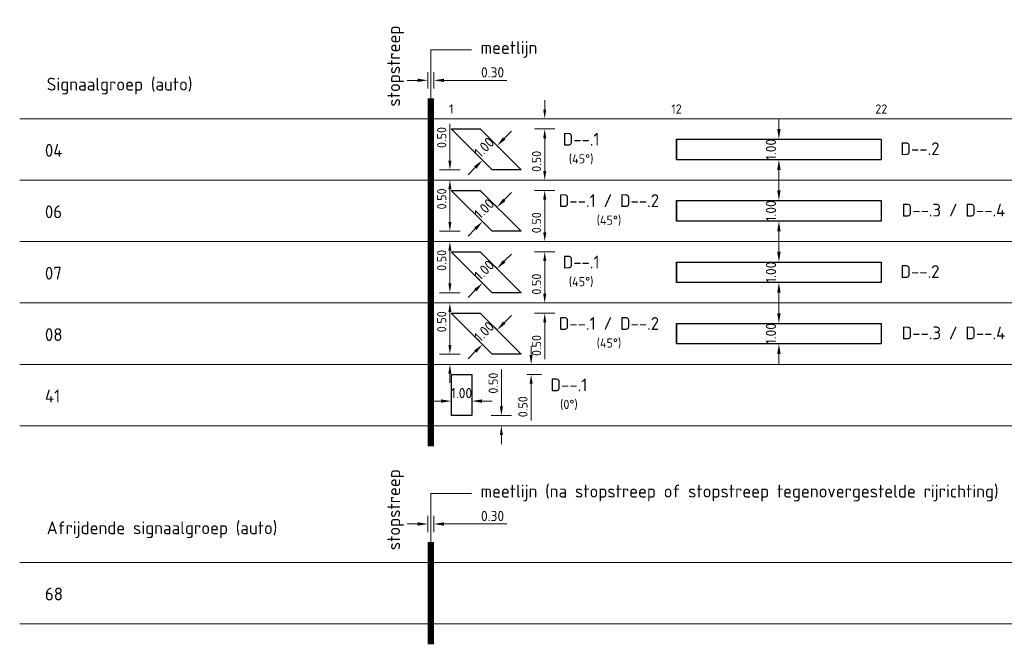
# Model space of a CAD drawing. Header units: metres. Extents: x 196669 to 197699, y 355514 to 356669.
# Tile 18 of 20: x 197594 to 197642, y 355732 to 355763. Entities that reach past the tile are written whole.
import ezdxf

# ---------------------------------------------------------------- set-up
doc = ezdxf.new("R2010")
doc.units = ezdxf.units.M
doc.layers.get('Defpoints').update_dxf_attribs({"color": 151})
for name, color, linetype, lineweight in [('N-WE-VW-M', 7, 'Continuous', 18), ('N-WE-VW-VRI-DETECTIETABEL-G', 7, 'Continuous', 18), ('N-WE-VW-VRI_DETECTIELUS-G', 3, 'Continuous', 30), ('X-XX-AL-AANPIJLING-T25', 7, 'Continuous', 25), ('X-XX-AL-T18', 7, 'Continuous', 13)]:
    doc.layers.add(name, color=color, linetype=linetype, lineweight=lineweight)
doc.styles.add('NLCS-ISO-M200-T25', font='NLCS-ISO.ttf', dxfattribs={"height": 0.5})
doc.styles.add('NLCS-ISO-M250-T18', font='NLCS-ISO.ttf', dxfattribs={"height": 0.45})
doc.styles.add('NLCS-ISO-M250-T25', font='NLCS-ISO.ttf', dxfattribs={"height": 0.625})
doc.dimstyles.new('NLCS-M200-T25-PIJL_L2_H1', dxfattribs={"dimscale": 0.2, "dimtxt": 2.5, "dimasz": 2.5, "dimexe": 2, "dimexo": 2, "dimgap": 0.7, "dimtad": 1, "dimzin": 0, "dimdsep": 46, "dimtxsty": 'NLCS-ISO-M200-T25', "dimcen": 0, "dimdle": 2, "dimclrd": 256, "dimclre": 256, "dimclrt": 256, "dimadec": 1, "dimazin": 0, "dimtfac": 1, "dimtdec": 3, "dimtofl": 0, "dimtmove": 0, "dimatfit": 3, "dimfxl": 2, "dimfxlon": 1, "dimtfillclr": 256, "dimtolj": 1, "dimtzin": 0, "dimlwd": -1, "dimlwe": -1, "dimarcsym": 0})
doc.dimstyles.new('NLCS-M250-T18-PIJL_L2_H1', dxfattribs={"dimscale": 0.25, "dimtxt": 2.5, "dimasz": 1.8, "dimexe": 2, "dimexo": 2, "dimgap": 0.7, "dimtad": 1, "dimzin": 0, "dimdsep": 46, "dimtxsty": 'NLCS-ISO-M250-T18', "dimcen": 0, "dimdle": 2, "dimclrd": 256, "dimclre": 256, "dimclrt": 256, "dimadec": 1, "dimazin": 0, "dimtfac": 1, "dimtdec": 3, "dimtofl": 0, "dimtmove": 0, "dimatfit": 3, "dimfxl": 2, "dimfxlon": 1, "dimtfillclr": 256, "dimtolj": 1, "dimtzin": 0, "dimlwd": -1, "dimlwe": -1, "dimarcsym": 0})

# ---------------------------------------------------------------- blocks, each defined once
blk = doc.blocks.new('*D1035')
at = {"layer": 'Defpoints', "color": 0, "transparency": 16777216}
for p in [(197614.113, 355759.694), (197613.813, 355758.818), (197614.113, 355758.818)]:
    blk.add_point(p, dxfattribs=at)
at = {"layer": 'N-WE-VW-M', "transparency": 16777216}
for p, q in [((197613.813, 355759.294), (197613.813, 355760.094)), ((197614.113, 355759.294), (197614.113, 355760.094)), ((197613.313, 355759.694), (197612.813, 355759.694)), ((197614.613, 355759.694), (197617.668, 355759.694))]:
    blk.add_line(p, q, dxfattribs=at)
for points in [[(197613.313, 355759.778), (197613.313, 355759.611), (197613.813, 355759.694)], [(197614.613, 355759.778), (197614.613, 355759.611), (197614.113, 355759.694)]]:
    blk.add_solid(points, dxfattribs=at)
at = {"layer": 'N-WE-VW-M', "transparency": 16777216, "insert": (197616.978, 355760.084), "char_height": 0.5, "attachment_point": 5, "style": 'NLCS-ISO-M200-T25'}
blk.add_mtext('\\A1;0.30', dxfattribs=at)
blk = doc.blocks.new('*D1036')
at = {"layer": 'Defpoints', "color": 0, "transparency": 16777216}
for p in [(197616.048, 355755.318), (197614.894, 355754.818), (197616.048, 355754.818)]:
    blk.add_point(p, dxfattribs=at)
at = {"layer": 'N-WE-VW-M', "transparency": 16777216}
for p, q in [((197614.894, 355755.768), (197614.894, 355757.569)), ((197615.394, 355755.318), (197614.394, 355755.318)), ((197615.394, 355754.818), (197614.394, 355754.818)), ((197614.894, 355754.368), (197614.894, 355753.918))]:
    blk.add_line(p, q, dxfattribs=at)
for points in [[(197614.819, 355755.768), (197614.969, 355755.768), (197614.894, 355755.318)], [(197614.819, 355754.368), (197614.969, 355754.368), (197614.894, 355754.818)]]:
    blk.add_solid(points, dxfattribs=at)
at = {"layer": 'N-WE-VW-M', "transparency": 16777216, "insert": (197614.494, 355756.899), "char_height": 0.45, "attachment_point": 5, "rotation": 90, "style": 'NLCS-ISO-M250-T18'}
blk.add_mtext('\\A1;0.50', dxfattribs=at)
blk = doc.blocks.new('*D1037')
at = {"layer": 'Defpoints', "color": 0, "transparency": 16777216}
for p in [(197618.371, 355757.818), (197619.526, 355757.818), (197618.371, 355757.318)]:
    blk.add_point(p, dxfattribs=at)
at = {"layer": 'N-WE-VW-M', "transparency": 16777216}
for p, q in [((197619.526, 355758.268), (197619.526, 355758.718)), ((197619.026, 355757.818), (197620.026, 355757.818)), ((197619.026, 355757.318), (197620.026, 355757.318)), ((197619.526, 355756.868), (197619.526, 355755.067))]:
    blk.add_line(p, q, dxfattribs=at)
for points in [[(197619.451, 355758.268), (197619.601, 355758.268), (197619.526, 355757.818)], [(197619.451, 355756.868), (197619.601, 355756.868), (197619.526, 355757.318)]]:
    blk.add_solid(points, dxfattribs=at)
at = {"layer": 'N-WE-VW-M', "transparency": 16777216, "insert": (197619.126, 355755.737), "char_height": 0.45, "attachment_point": 5, "rotation": 90, "style": 'NLCS-ISO-M250-T18'}
blk.add_mtext('\\A1;0.50', dxfattribs=at)
blk = doc.blocks.new('*D1043')
at = {"layer": 'Defpoints', "color": 0, "transparency": 16777216}
for p in [(197617.196, 355756.499), (197617.196, 355756.499), (197616.489, 355755.792)]:
    blk.add_point(p, dxfattribs=at)
at = {"layer": 'N-WE-VW-M', "transparency": 16777216}
for p, q in [((197617.196, 355756.499), (197616.913, 355756.782)), ((197617.55, 355756.853), (197617.903, 355757.207)), ((197616.489, 355755.792), (197616.206, 355756.075)), ((197616.135, 355755.439), (197615.782, 355755.085))]:
    blk.add_line(p, q, dxfattribs=at)
for points in [[(197617.491, 355756.912), (197617.609, 355756.794), (197617.196, 355756.499)], [(197616.077, 355755.498), (197616.194, 355755.38), (197616.489, 355755.792)]]:
    blk.add_solid(points, dxfattribs=at)
at = {"layer": 'N-WE-VW-M', "transparency": 16777216, "insert": (197616.567, 355756.422), "char_height": 0.5, "attachment_point": 5, "rotation": 45, "style": 'NLCS-ISO-M200-T25'}
blk.add_mtext('\\A1;1.00', dxfattribs=at)
blk = doc.blocks.new('*D1044')
at = {"layer": 'Defpoints', "color": 0, "transparency": 16777216}
for p in [(197630.963, 355756.818), (197630.981, 355756.818), (197630.981, 355755.818)]:
    blk.add_point(p, dxfattribs=at)
at = {"layer": 'N-WE-VW-M', "transparency": 16777216}
for p, q in [((197630.963, 355757.318), (197630.963, 355757.818)), ((197630.963, 355756.818), (197630.563, 355756.818)), ((197630.963, 355755.818), (197630.563, 355755.818)), ((197630.963, 355755.318), (197630.963, 355754.818))]:
    blk.add_line(p, q, dxfattribs=at)
for points in [[(197630.88, 355757.318), (197631.047, 355757.318), (197630.963, 355756.818)], [(197630.88, 355755.318), (197631.047, 355755.318), (197630.963, 355755.818)]]:
    blk.add_solid(points, dxfattribs=at)
at = {"layer": 'N-WE-VW-M', "transparency": 16777216, "insert": (197630.573, 355756.318), "char_height": 0.5, "attachment_point": 5, "rotation": 90, "style": 'NLCS-ISO-M200-T25'}
blk.add_mtext('\\A1;1.00', dxfattribs=at)
blk = doc.blocks.new('*D1028')
at = {"layer": 'Defpoints', "color": 0, "transparency": 16777216}
for p in [(197616.048, 355752.318), (197614.894, 355751.818), (197616.048, 355751.818)]:
    blk.add_point(p, dxfattribs=at)
at = {"layer": 'N-WE-VW-M', "transparency": 16777216}
for p, q in [((197614.894, 355752.768), (197614.894, 355754.569)), ((197615.394, 355752.318), (197614.394, 355752.318)), ((197615.394, 355751.818), (197614.394, 355751.818)), ((197614.894, 355751.368), (197614.894, 355750.918))]:
    blk.add_line(p, q, dxfattribs=at)
for points in [[(197614.819, 355752.768), (197614.969, 355752.768), (197614.894, 355752.318)], [(197614.819, 355751.368), (197614.969, 355751.368), (197614.894, 355751.818)]]:
    blk.add_solid(points, dxfattribs=at)
at = {"layer": 'N-WE-VW-M', "transparency": 16777216, "insert": (197614.494, 355753.899), "char_height": 0.45, "attachment_point": 5, "rotation": 90, "style": 'NLCS-ISO-M250-T18'}
blk.add_mtext('\\A1;0.50', dxfattribs=at)
blk = doc.blocks.new('*D1029')
at = {"layer": 'Defpoints', "color": 0, "transparency": 16777216}
for p in [(197618.371, 355754.818), (197619.526, 355754.818), (197618.371, 355754.318)]:
    blk.add_point(p, dxfattribs=at)
at = {"layer": 'N-WE-VW-M', "transparency": 16777216}
for p, q in [((197619.526, 355755.268), (197619.526, 355755.718)), ((197619.026, 355754.818), (197620.026, 355754.818)), ((197619.026, 355754.318), (197620.026, 355754.318)), ((197619.526, 355753.868), (197619.526, 355752.067))]:
    blk.add_line(p, q, dxfattribs=at)
for points in [[(197619.451, 355755.268), (197619.601, 355755.268), (197619.526, 355754.818)], [(197619.451, 355753.868), (197619.601, 355753.868), (197619.526, 355754.318)]]:
    blk.add_solid(points, dxfattribs=at)
at = {"layer": 'N-WE-VW-M', "transparency": 16777216, "insert": (197619.126, 355752.737), "char_height": 0.45, "attachment_point": 5, "rotation": 90, "style": 'NLCS-ISO-M250-T18'}
blk.add_mtext('\\A1;0.50', dxfattribs=at)
blk = doc.blocks.new('*D1040')
at = {"layer": 'Defpoints', "color": 0, "transparency": 16777216}
for p in [(197617.196, 355753.499), (197617.196, 355753.499), (197616.489, 355752.792)]:
    blk.add_point(p, dxfattribs=at)
at = {"layer": 'N-WE-VW-M', "transparency": 16777216}
for p, q in [((197617.55, 355753.853), (197617.903, 355754.207)), ((197617.196, 355753.499), (197616.913, 355753.782)), ((197616.489, 355752.792), (197616.206, 355753.075)), ((197616.135, 355752.439), (197615.782, 355752.085))]:
    blk.add_line(p, q, dxfattribs=at)
for points in [[(197617.491, 355753.912), (197617.609, 355753.794), (197617.196, 355753.499)], [(197616.077, 355752.498), (197616.194, 355752.38), (197616.489, 355752.792)]]:
    blk.add_solid(points, dxfattribs=at)
at = {"layer": 'N-WE-VW-M', "transparency": 16777216, "insert": (197616.567, 355753.422), "char_height": 0.5, "attachment_point": 5, "rotation": 45, "style": 'NLCS-ISO-M200-T25'}
blk.add_mtext('\\A1;1.00', dxfattribs=at)
blk = doc.blocks.new('*D1041')
at = {"layer": 'Defpoints', "color": 0, "transparency": 16777216}
for p in [(197630.963, 355753.818), (197630.981, 355753.818), (197630.981, 355752.818)]:
    blk.add_point(p, dxfattribs=at)
at = {"layer": 'N-WE-VW-M', "transparency": 16777216}
for p, q in [((197630.963, 355754.318), (197630.963, 355754.818)), ((197630.963, 355753.818), (197630.563, 355753.818)), ((197630.963, 355752.818), (197630.563, 355752.818)), ((197630.963, 355752.318), (197630.963, 355751.818))]:
    blk.add_line(p, q, dxfattribs=at)
for points in [[(197630.88, 355754.318), (197631.047, 355754.318), (197630.963, 355753.818)], [(197630.88, 355752.318), (197631.047, 355752.318), (197630.963, 355752.818)]]:
    blk.add_solid(points, dxfattribs=at)
at = {"layer": 'N-WE-VW-M', "transparency": 16777216, "insert": (197630.573, 355753.318), "char_height": 0.5, "attachment_point": 5, "rotation": 90, "style": 'NLCS-ISO-M200-T25'}
blk.add_mtext('\\A1;1.00', dxfattribs=at)
blk = doc.blocks.new('*D1058')
at = {"layer": 'Defpoints', "color": 0, "transparency": 16777216}
for p in [(197616.048, 355746.318), (197614.894, 355745.818), (197616.048, 355745.818)]:
    blk.add_point(p, dxfattribs=at)
at = {"layer": 'N-WE-VW-M', "transparency": 16777216}
for p, q in [((197614.894, 355746.768), (197614.894, 355748.569)), ((197615.394, 355746.318), (197614.394, 355746.318)), ((197615.394, 355745.818), (197614.394, 355745.818)), ((197614.894, 355745.368), (197614.894, 355744.918))]:
    blk.add_line(p, q, dxfattribs=at)
for points in [[(197614.819, 355746.768), (197614.969, 355746.768), (197614.894, 355746.318)], [(197614.819, 355745.368), (197614.969, 355745.368), (197614.894, 355745.818)]]:
    blk.add_solid(points, dxfattribs=at)
at = {"layer": 'N-WE-VW-M', "transparency": 16777216, "insert": (197614.494, 355747.899), "char_height": 0.45, "attachment_point": 5, "rotation": 90, "style": 'NLCS-ISO-M250-T18'}
blk.add_mtext('\\A1;0.50', dxfattribs=at)
blk = doc.blocks.new('*D1059')
at = {"layer": 'Defpoints', "color": 0, "transparency": 16777216}
for p in [(197618.371, 355748.818), (197619.526, 355748.818), (197618.371, 355748.318)]:
    blk.add_point(p, dxfattribs=at)
at = {"layer": 'N-WE-VW-M', "transparency": 16777216}
for p, q in [((197619.526, 355749.268), (197619.526, 355749.718)), ((197619.026, 355748.818), (197620.026, 355748.818)), ((197619.026, 355748.318), (197620.026, 355748.318)), ((197619.526, 355747.868), (197619.526, 355746.067))]:
    blk.add_line(p, q, dxfattribs=at)
for points in [[(197619.451, 355749.268), (197619.601, 355749.268), (197619.526, 355748.818)], [(197619.451, 355747.868), (197619.601, 355747.868), (197619.526, 355748.318)]]:
    blk.add_solid(points, dxfattribs=at)
at = {"layer": 'N-WE-VW-M', "transparency": 16777216, "insert": (197619.126, 355746.737), "char_height": 0.45, "attachment_point": 5, "rotation": 90, "style": 'NLCS-ISO-M250-T18'}
blk.add_mtext('\\A1;0.50', dxfattribs=at)
blk = doc.blocks.new('*D1063')
at = {"layer": 'Defpoints', "color": 0, "transparency": 16777216}
for p in [(197617.196, 355747.499), (197617.196, 355747.499), (197616.489, 355746.792)]:
    blk.add_point(p, dxfattribs=at)
at = {"layer": 'N-WE-VW-M', "transparency": 16777216}
for p, q in [((197617.55, 355747.853), (197617.903, 355748.207)), ((197617.196, 355747.499), (197616.913, 355747.782)), ((197616.489, 355746.792), (197616.206, 355747.075)), ((197616.135, 355746.439), (197615.782, 355746.085))]:
    blk.add_line(p, q, dxfattribs=at)
for points in [[(197617.491, 355747.912), (197617.609, 355747.794), (197617.196, 355747.499)], [(197616.077, 355746.498), (197616.194, 355746.38), (197616.489, 355746.792)]]:
    blk.add_solid(points, dxfattribs=at)
at = {"layer": 'N-WE-VW-M', "transparency": 16777216, "insert": (197616.567, 355747.422), "char_height": 0.5, "attachment_point": 5, "rotation": 45, "style": 'NLCS-ISO-M200-T25'}
blk.add_mtext('\\A1;1.00', dxfattribs=at)
blk = doc.blocks.new('*D1064')
at = {"layer": 'Defpoints', "color": 0, "transparency": 16777216}
for p in [(197630.963, 355747.818), (197630.981, 355747.818), (197630.981, 355746.818)]:
    blk.add_point(p, dxfattribs=at)
at = {"layer": 'N-WE-VW-M', "transparency": 16777216}
for p, q in [((197630.963, 355748.318), (197630.963, 355748.818)), ((197630.963, 355747.818), (197630.563, 355747.818)), ((197630.963, 355746.818), (197630.563, 355746.818)), ((197630.963, 355746.318), (197630.963, 355745.818))]:
    blk.add_line(p, q, dxfattribs=at)
for points in [[(197630.88, 355748.318), (197631.047, 355748.318), (197630.963, 355747.818)], [(197630.88, 355746.318), (197631.047, 355746.318), (197630.963, 355746.818)]]:
    blk.add_solid(points, dxfattribs=at)
at = {"layer": 'N-WE-VW-M', "transparency": 16777216, "insert": (197630.573, 355747.318), "char_height": 0.5, "attachment_point": 5, "rotation": 90, "style": 'NLCS-ISO-M200-T25'}
blk.add_mtext('\\A1;1.00', dxfattribs=at)
blk = doc.blocks.new('*D1066')
at = {"layer": 'Defpoints', "color": 0, "transparency": 16777216}
for p in [(197618.146, 355745.818), (197618.146, 355745.318), (197618.861, 355745.318)]:
    blk.add_point(p, dxfattribs=at)
at = {"layer": 'N-WE-VW-M', "transparency": 16777216}
for p, q in [((197618.861, 355746.268), (197618.861, 355746.718)), ((197618.646, 355745.818), (197619.361, 355745.818)), ((197618.646, 355745.318), (197619.361, 355745.318)), ((197618.861, 355744.868), (197618.861, 355743.078))]:
    blk.add_line(p, q, dxfattribs=at)
for points in [[(197618.786, 355746.268), (197618.936, 355746.268), (197618.861, 355745.818)], [(197618.786, 355744.868), (197618.936, 355744.868), (197618.861, 355745.318)]]:
    blk.add_solid(points, dxfattribs=at)
at = {"layer": 'N-WE-VW-M', "transparency": 16777216, "insert": (197618.461, 355743.748), "char_height": 0.45, "attachment_point": 5, "rotation": 90, "style": 'NLCS-ISO-M250-T18'}
blk.add_mtext('\\A1;0.50', dxfattribs=at)
blk = doc.blocks.new('*D1067')
at = {"layer": 'Defpoints', "color": 0, "transparency": 16777216}
for p in [(197618.564, 355743.318), (197617.409, 355742.818), (197618.564, 355742.818)]:
    blk.add_point(p, dxfattribs=at)
at = {"layer": 'N-WE-VW-M', "transparency": 16777216}
for p, q in [((197617.409, 355743.768), (197617.409, 355745.569)), ((197617.909, 355743.318), (197616.909, 355743.318)), ((197617.909, 355742.818), (197616.909, 355742.818)), ((197617.409, 355742.368), (197617.409, 355741.918))]:
    blk.add_line(p, q, dxfattribs=at)
for points in [[(197617.334, 355743.768), (197617.484, 355743.768), (197617.409, 355743.318)], [(197617.334, 355742.368), (197617.484, 355742.368), (197617.409, 355742.818)]]:
    blk.add_solid(points, dxfattribs=at)
at = {"layer": 'N-WE-VW-M', "transparency": 16777216, "insert": (197617.009, 355744.899), "char_height": 0.45, "attachment_point": 5, "rotation": 90, "style": 'NLCS-ISO-M250-T18'}
blk.add_mtext('\\A1;0.50', dxfattribs=at)
blk = doc.blocks.new('*D1068')
at = {"layer": 'Defpoints', "color": 0, "transparency": 16777216}
for p in [(197614.963, 355744.023), (197615.963, 355744.023), (197615.963, 355744.023)]:
    blk.add_point(p, dxfattribs=at)
at = {"layer": 'N-WE-VW-M', "transparency": 16777216}
for p, q in [((197614.963, 355744.023), (197614.963, 355744.423)), ((197615.963, 355744.023), (197615.963, 355744.423)), ((197614.463, 355744.023), (197613.963, 355744.023)), ((197616.463, 355744.023), (197616.963, 355744.023))]:
    blk.add_line(p, q, dxfattribs=at)
for points in [[(197614.463, 355744.106), (197614.463, 355743.94), (197614.963, 355744.023)], [(197616.463, 355744.106), (197616.463, 355743.94), (197615.963, 355744.023)]]:
    blk.add_solid(points, dxfattribs=at)
at = {"layer": 'N-WE-VW-M', "transparency": 16777216, "insert": (197615.463, 355744.413), "char_height": 0.5, "attachment_point": 5, "style": 'NLCS-ISO-M200-T25'}
blk.add_mtext('\\A1;1.00', dxfattribs=at)
blk = doc.blocks.new('*D1250')
at = {"layer": 'Defpoints', "color": 0, "transparency": 16777216}
for p in [(197616.048, 355749.318), (197614.894, 355748.818), (197616.048, 355748.818)]:
    blk.add_point(p, dxfattribs=at)
at = {"layer": 'N-WE-VW-M', "transparency": 16777216}
for p, q in [((197614.894, 355749.768), (197614.894, 355751.569)), ((197615.394, 355749.318), (197614.394, 355749.318)), ((197615.394, 355748.818), (197614.394, 355748.818)), ((197614.894, 355748.368), (197614.894, 355747.918))]:
    blk.add_line(p, q, dxfattribs=at)
for points in [[(197614.819, 355749.768), (197614.969, 355749.768), (197614.894, 355749.318)], [(197614.819, 355748.368), (197614.969, 355748.368), (197614.894, 355748.818)]]:
    blk.add_solid(points, dxfattribs=at)
at = {"layer": 'N-WE-VW-M', "transparency": 16777216, "insert": (197614.494, 355750.899), "char_height": 0.45, "attachment_point": 5, "rotation": 90, "style": 'NLCS-ISO-M250-T18'}
blk.add_mtext('\\A1;0.50', dxfattribs=at)
blk = doc.blocks.new('*D1251')
at = {"layer": 'Defpoints', "color": 0, "transparency": 16777216}
for p in [(197618.371, 355751.818), (197619.526, 355751.818), (197618.371, 355751.318)]:
    blk.add_point(p, dxfattribs=at)
at = {"layer": 'N-WE-VW-M', "transparency": 16777216}
for p, q in [((197619.526, 355752.268), (197619.526, 355752.718)), ((197619.026, 355751.818), (197620.026, 355751.818)), ((197619.026, 355751.318), (197620.026, 355751.318)), ((197619.526, 355750.868), (197619.526, 355749.067))]:
    blk.add_line(p, q, dxfattribs=at)
for points in [[(197619.451, 355752.268), (197619.601, 355752.268), (197619.526, 355751.818)], [(197619.451, 355750.868), (197619.601, 355750.868), (197619.526, 355751.318)]]:
    blk.add_solid(points, dxfattribs=at)
at = {"layer": 'N-WE-VW-M', "transparency": 16777216, "insert": (197619.126, 355749.737), "char_height": 0.45, "attachment_point": 5, "rotation": 90, "style": 'NLCS-ISO-M250-T18'}
blk.add_mtext('\\A1;0.50', dxfattribs=at)
blk = doc.blocks.new('*D1254')
at = {"layer": 'Defpoints', "color": 0, "transparency": 16777216}
for p in [(197617.196, 355750.499), (197617.196, 355750.499), (197616.489, 355749.792)]:
    blk.add_point(p, dxfattribs=at)
at = {"layer": 'N-WE-VW-M', "transparency": 16777216}
for p, q in [((197617.55, 355750.853), (197617.903, 355751.207)), ((197617.196, 355750.499), (197616.913, 355750.782)), ((197616.489, 355749.792), (197616.206, 355750.075)), ((197616.135, 355749.439), (197615.782, 355749.085))]:
    blk.add_line(p, q, dxfattribs=at)
for points in [[(197617.491, 355750.912), (197617.609, 355750.794), (197617.196, 355750.499)], [(197616.077, 355749.498), (197616.194, 355749.38), (197616.489, 355749.792)]]:
    blk.add_solid(points, dxfattribs=at)
at = {"layer": 'N-WE-VW-M', "transparency": 16777216, "insert": (197616.567, 355750.422), "char_height": 0.5, "attachment_point": 5, "rotation": 45, "style": 'NLCS-ISO-M200-T25'}
blk.add_mtext('\\A1;1.00', dxfattribs=at)
blk = doc.blocks.new('*D1255')
at = {"layer": 'Defpoints', "color": 0, "transparency": 16777216}
for p in [(197630.963, 355750.818), (197630.981, 355750.818), (197630.981, 355749.818)]:
    blk.add_point(p, dxfattribs=at)
at = {"layer": 'N-WE-VW-M', "transparency": 16777216}
for p, q in [((197630.963, 355751.318), (197630.963, 355751.818)), ((197630.963, 355750.818), (197630.563, 355750.818)), ((197630.963, 355749.818), (197630.563, 355749.818)), ((197630.963, 355749.318), (197630.963, 355748.818))]:
    blk.add_line(p, q, dxfattribs=at)
for points in [[(197630.88, 355751.318), (197631.047, 355751.318), (197630.963, 355750.818)], [(197630.88, 355749.318), (197631.047, 355749.318), (197630.963, 355749.818)]]:
    blk.add_solid(points, dxfattribs=at)
at = {"layer": 'N-WE-VW-M', "transparency": 16777216, "insert": (197630.573, 355750.318), "char_height": 0.5, "attachment_point": 5, "rotation": 90, "style": 'NLCS-ISO-M200-T25'}
blk.add_mtext('\\A1;1.00', dxfattribs=at)
blk = doc.blocks.new('*D1260')
at = {"layer": 'Defpoints', "color": 0, "transparency": 16777216}
for p in [(197614.113, 355738.019), (197613.813, 355737.143), (197614.113, 355737.143)]:
    blk.add_point(p, dxfattribs=at)
at = {"layer": 'N-WE-VW-M', "transparency": 16777216}
for p, q in [((197613.313, 355738.019), (197612.813, 355738.019)), ((197613.813, 355737.619), (197613.813, 355738.419)), ((197614.113, 355737.619), (197614.113, 355738.419)), ((197614.613, 355738.019), (197617.668, 355738.019))]:
    blk.add_line(p, q, dxfattribs=at)
for points in [[(197613.313, 355738.103), (197613.313, 355737.936), (197613.813, 355738.019)], [(197614.613, 355738.103), (197614.613, 355737.936), (197614.113, 355738.019)]]:
    blk.add_solid(points, dxfattribs=at)
at = {"layer": 'N-WE-VW-M', "transparency": 16777216, "insert": (197616.978, 355738.409), "char_height": 0.5, "attachment_point": 5, "style": 'NLCS-ISO-M200-T25'}
blk.add_mtext('\\A1;0.30', dxfattribs=at)

msp = doc.modelspace()

# ---------------------------------------------------------------- linework, layer by layer
at = {"layer": 'N-WE-VW-VRI-DETECTIETABEL-G'}
for p, q in [((197613.963, 355758.818), (197613.963, 355761.185)), ((197613.963, 355737.143), (197613.963, 355739.51))]:
    msp.add_line(p, q, dxfattribs=at)
for points in [[(197613.963, 355761.185), (197615.943, 355761.185)], [(197613.963, 355739.51), (197615.943, 355739.51)]]:
    msp.add_lwpolyline(points, dxfattribs=at)
at = {"layer": 'N-WE-VW-VRI-DETECTIETABEL-G', "const_width": 0.3}
for points in [[(197613.963, 355758.818), (197613.963, 355741.818)], [(197613.963, 355737.143), (197613.963, 355732.143)]]:
    msp.add_lwpolyline(points, dxfattribs=at)
at = {"layer": 'N-WE-VW-VRI-DETECTIETABEL-G', "flags": 128}
for points in [[(197593.883, 355757.818), (197680.148, 355757.818)], [(197593.883, 355754.818), (197680.148, 355754.818)], [(197593.883, 355751.818), (197680.148, 355751.818)], [(197593.883, 355748.818), (197680.148, 355748.818)], [(197593.883, 355745.818), (197680.148, 355745.818)], [(197593.883, 355742.818), (197680.148, 355742.818)], [(197593.883, 355736.143), (197698.975, 355736.143)], [(197593.883, 355733.143), (197698.975, 355733.143)]]:
    msp.add_lwpolyline(points, dxfattribs=at)
at = {"layer": 'N-WE-VW-VRI_DETECTIELUS-G'}
for p, q in [((197616.963, 355755.318), (197614.963, 355757.318)), ((197614.963, 355757.318), (197616.377, 355757.318)), ((197616.377, 355757.318), (197618.377, 355755.318)), ((197618.377, 355755.318), (197616.963, 355755.318)), ((197616.963, 355752.318), (197614.963, 355754.318)), ((197614.963, 355754.318), (197616.377, 355754.318)), ((197616.377, 355754.318), (197618.377, 355752.318)), ((197618.377, 355752.318), (197616.963, 355752.318)), ((197616.963, 355749.318), (197614.963, 355751.318)), ((197614.963, 355751.318), (197616.377, 355751.318)), ((197616.377, 355751.318), (197618.377, 355749.318)), ((197618.377, 355749.318), (197616.963, 355749.318)), ((197616.963, 355746.318), (197614.963, 355748.318)), ((197614.963, 355748.318), (197616.377, 355748.318)), ((197616.377, 355748.318), (197618.377, 355746.318)), ((197618.377, 355746.318), (197616.963, 355746.318)), ((197614.963, 355745.318), (197615.963, 355745.318)), ((197614.963, 355745.318), (197614.963, 355743.318)), ((197615.963, 355745.318), (197615.963, 355743.318)), ((197615.963, 355743.318), (197614.963, 355743.318))]:
    msp.add_line(p, q, dxfattribs=at)
at = {"layer": 'N-WE-VW-VRI_DETECTIELUS-G', "ltscale": 1000}
for p, q in [((197625.963, 355756.818), (197625.963, 355755.818)), ((197625.963, 355755.818), (197625.963, 355756.818)), ((197625.963, 355756.818), (197635.963, 355756.818)), ((197635.963, 355756.818), (197635.963, 355755.818)), ((197635.963, 355755.818), (197625.963, 355755.818)), ((197625.963, 355753.818), (197625.963, 355752.818)), ((197625.963, 355752.818), (197625.963, 355753.818)), ((197625.963, 355753.818), (197635.963, 355753.818)), ((197635.963, 355753.818), (197635.963, 355752.818)), ((197635.963, 355752.818), (197625.963, 355752.818)), ((197625.963, 355750.818), (197625.963, 355749.818)), ((197625.963, 355749.818), (197625.963, 355750.818)), ((197625.963, 355750.818), (197635.963, 355750.818)), ((197635.963, 355750.818), (197635.963, 355749.818)), ((197635.963, 355749.818), (197625.963, 355749.818)), ((197625.963, 355747.818), (197625.963, 355746.818)), ((197625.963, 355746.818), (197625.963, 355747.818)), ((197625.963, 355747.818), (197635.963, 355747.818)), ((197635.963, 355747.818), (197635.963, 355746.818)), ((197635.963, 355746.818), (197625.963, 355746.818))]:
    msp.add_line(p, q, dxfattribs=at)

# ---------------------------------------------------------------- texts
at = {"layer": 'X-XX-AL-AANPIJLING-T25', "linetype": 'Continuous', "style": 'NLCS-ISO-M250-T25'}
for p in [(197612.462, 355758.412), (197612.462, 355736.737)]:
    msp.add_text('stopstreep', height=0.625, rotation=90, dxfattribs=at).set_placement(p)
at = {"layer": 'X-XX-AL-AANPIJLING-T25', "style": 'NLCS-ISO-M250-T25'}
for s, p in [('meetlijn', (197616.393, 355760.985)), ('Signaalgroep (auto)', (197595.204, 355759.195)), ('04', (197595.116, 355755.958)), ('06', (197595.116, 355752.958)), ('07', (197595.116, 355749.958)), ('08', (197595.116, 355746.958)), ('41', (197595.116, 355743.958)), ('meetlijn (na stopstreep of stopstreep tegenovergestelde rijrichting)', (197616.393, 355739.31)), ('Afrijdende signaalgroep (auto)', (197595.204, 355737.519)), ('68', (197595.116, 355734.283))]:
    msp.add_text(s, height=0.625, rotation=0, dxfattribs=at).set_placement(p)
at = {"layer": 'X-XX-AL-AANPIJLING-T25', "char_height": 0.625, "attachment_point": 1, "rotation": 360, "style": 'NLCS-ISO-M250-T25'}
for s, width, insert in [('\\pxqc;D--.1{\\C20;\\P\\H0.72x;\\C256;(45°)}', 3.51475, (197619.546, 355757.128)), ('\\pxqc;D--.1 / D--.2{\\C20;\\P\\H0.72x;\\C256;(45°)}', 5.20396, (197620.061, 355754.128)), ('\\pxqc;D--.3 / D--.4', 5.54453, (197636.718, 355753.665)), ('\\pxqc;D--.1{\\C20;\\P\\H0.72x;\\C256;(45°)}', 3.51475, (197619.546, 355751.128)), ('\\pxqc;D--.1 / D--.2{\\C20;\\P\\H0.72x;\\C256;(45°)}', 5.20396, (197620.061, 355748.128)), ('\\pxqc;D--.3 / D--.4', 5.54453, (197636.718, 355747.665)), ('\\pxqc;D--.1{\\C20;\\P\\H0.72x;\\C256;(0°)}', 3.51475, (197618.95, 355745.128))]:
    msp.add_mtext_dynamic_manual_height_columns(s, width=width, gutter_width=2.25, heights=[0], dxfattribs=dict(at, insert=insert))
at = {"layer": 'X-XX-AL-AANPIJLING-T25', "char_height": 0.625, "attachment_point": 1, "style": 'NLCS-ISO-M250-T25'}
for insert in [(197636.096, 355756.665), (197636.096, 355750.665)]:
    msp.add_mtext_dynamic_manual_height_columns('\\pxqc;D--.2', width=3.51475, gutter_width=2.25, heights=[0], dxfattribs=dict(at, insert=insert))
at = {"layer": 'X-XX-AL-T18', "char_height": 0.45, "width": 1.24987, "attachment_point": 8, "rotation": 0, "style": 'NLCS-ISO-M250-T18'}
for s, insert in [('12', (197625.963, 355758.068)), ('\\pxqc;1', (197614.963, 355758.068)), ('\\pxqc;22', (197635.963, 355758.068))]:
    msp.add_mtext(s, dxfattribs=dict(at, insert=insert))

# ---------------------------------------------------------------- dimensions: what is measured, and where the dimension line sits
at = {"layer": 'N-WE-VW-M'}
for base, p1, p2, picture, middle in [((197614.113, 355759.694), (197613.813, 355758.818), (197614.113, 355758.818), '*D1035', (197616.978, 355759.694)), ((197614.113, 355738.019), (197613.813, 355737.143), (197614.113, 355737.143), '*D1260', (197616.978, 355738.019))]:
    dim = msp.add_linear_dim(base=base, p1=p1, p2=p2, angle=360, text='0.30', dimstyle='NLCS-M200-T25-PIJL_L2_H1', dxfattribs=at)
    dim.commit()
    dim.dimension.update_dxf_attribs({"geometry": picture, "text_midpoint": middle, "dimtype": 161})
for base, p1, p2, angle, dimstyle, picture, middle, dimtype in [((197619.526, 355757.818), (197618.371, 355757.318), (197618.371, 355757.818), 90, 'NLCS-M250-T18-PIJL_L2_H1', '*D1037', (197619.526, 355755.737), 160), ((197630.963, 355756.818), (197630.981, 355755.818), (197630.981, 355756.818), 90, 'NLCS-M200-T25-PIJL_L2_H1', '*D1044', (197630.963, 355756.318), 161), ((197614.894, 355754.818), (197616.048, 355755.318), (197616.048, 355754.818), 270, 'NLCS-M250-T18-PIJL_L2_H1', '*D1036', (197614.894, 355756.899), 160), ((197617.196, 355756.499), (197616.489, 355755.792), (197617.196, 355756.499), 45, 'NLCS-M200-T25-PIJL_L2_H1', '*D1043', (197616.843, 355756.146), 161), ((197619.526, 355754.818), (197618.371, 355754.318), (197618.371, 355754.818), 90, 'NLCS-M250-T18-PIJL_L2_H1', '*D1029', (197619.526, 355752.737), 160), ((197630.963, 355753.818), (197630.981, 355752.818), (197630.981, 355753.818), 90, 'NLCS-M200-T25-PIJL_L2_H1', '*D1041', (197630.963, 355753.318), 161), ((197614.894, 355751.818), (197616.048, 355752.318), (197616.048, 355751.818), 270, 'NLCS-M250-T18-PIJL_L2_H1', '*D1028', (197614.894, 355753.899), 160), ((197617.196, 355753.499), (197616.489, 355752.792), (197617.196, 355753.499), 45, 'NLCS-M200-T25-PIJL_L2_H1', '*D1040', (197616.843, 355753.146), 161), ((197619.526, 355751.818), (197618.371, 355751.318), (197618.371, 355751.818), 90, 'NLCS-M250-T18-PIJL_L2_H1', '*D1251', (197619.526, 355749.737), 160), ((197614.894, 355748.818), (197616.048, 355749.318), (197616.048, 355748.818), 270, 'NLCS-M250-T18-PIJL_L2_H1', '*D1250', (197614.894, 355750.899), 160), ((197630.963, 355750.818), (197630.981, 355749.818), (197630.981, 355750.818), 90, 'NLCS-M200-T25-PIJL_L2_H1', '*D1255', (197630.963, 355750.318), 161), ((197617.196, 355750.499), (197616.489, 355749.792), (197617.196, 355750.499), 45, 'NLCS-M200-T25-PIJL_L2_H1', '*D1254', (197616.843, 355750.146), 161), ((197619.526, 355748.818), (197618.371, 355748.318), (197618.371, 355748.818), 90, 'NLCS-M250-T18-PIJL_L2_H1', '*D1059', (197619.526, 355746.737), 160), ((197614.894, 355745.818), (197616.048, 355746.318), (197616.048, 355745.818), 270, 'NLCS-M250-T18-PIJL_L2_H1', '*D1058', (197614.894, 355747.899), 160), ((197630.963, 355747.818), (197630.981, 355746.818), (197630.981, 355747.818), 90, 'NLCS-M200-T25-PIJL_L2_H1', '*D1064', (197630.963, 355747.318), 161), ((197617.196, 355747.499), (197616.489, 355746.792), (197617.196, 355747.499), 45, 'NLCS-M200-T25-PIJL_L2_H1', '*D1063', (197616.843, 355747.146), 161), ((197618.861, 355745.318), (197618.146, 355745.818), (197618.146, 355745.318), 270, 'NLCS-M250-T18-PIJL_L2_H1', '*D1066', (197618.861, 355743.748), 160), ((197617.409, 355742.818), (197618.564, 355743.318), (197618.564, 355742.818), 270, 'NLCS-M250-T18-PIJL_L2_H1', '*D1067', (197617.409, 355744.899), 160), ((197615.963, 355744.023), (197614.963, 355744.023), (197615.963, 355744.023), 360, 'NLCS-M200-T25-PIJL_L2_H1', '*D1068', (197615.463, 355744.023), 161)]:
    dim = msp.add_linear_dim(base=base, p1=p1, p2=p2, angle=angle, dimstyle=dimstyle, dxfattribs=at)
    dim.commit()
    dim.dimension.update_dxf_attribs({"geometry": picture, "text_midpoint": middle, "dimtype": dimtype})

doc.saveas('drawing.dxf')
